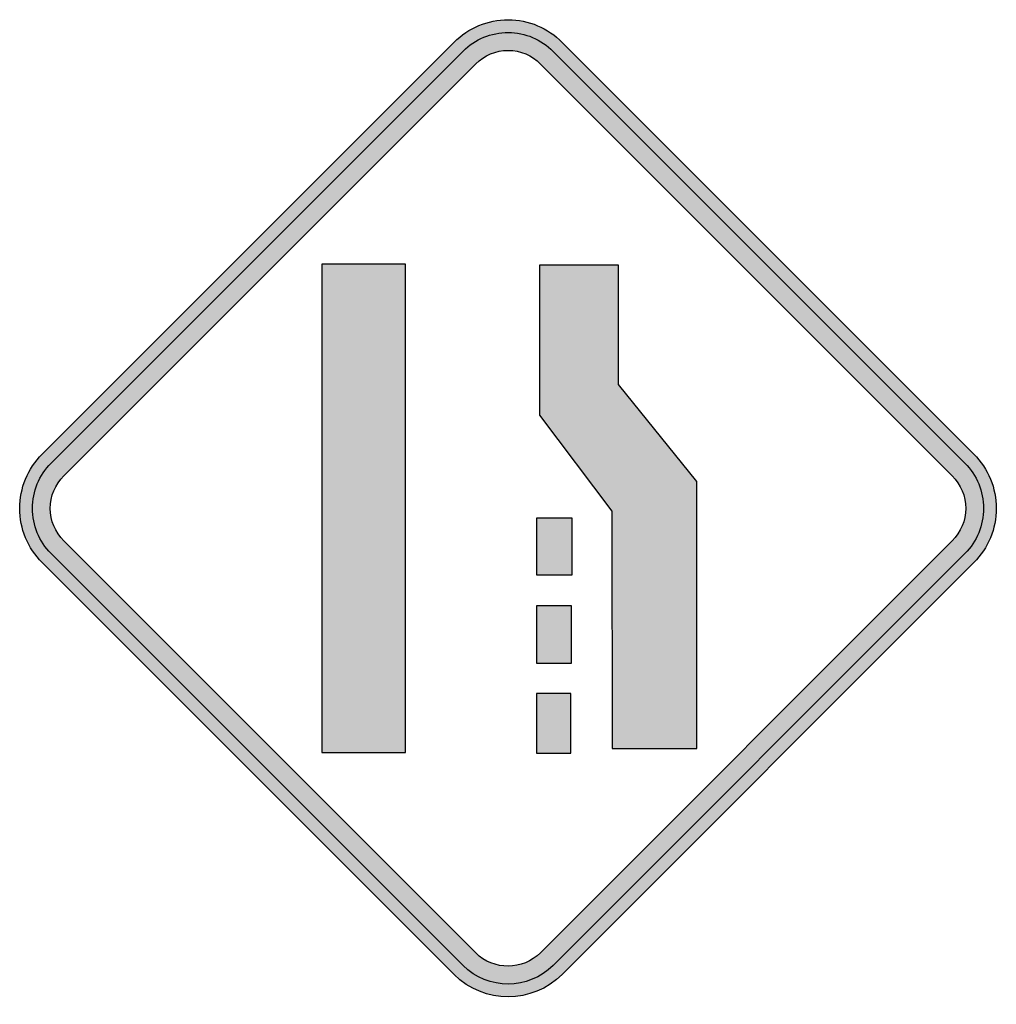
# Model space of a CAD drawing. Header units: inches. Extents: x -25.5 to 25.5, y -25.8 to 25.5.
import ezdxf

# ---------------------------------------------------------------- set-up
doc = ezdxf.new("R2010")
doc.units = ezdxf.units.IN
doc.header["$MEASUREMENT"] = 0

msp = doc.modelspace()

# ---------------------------------------------------------------- hatches: boundary and pattern name
h = msp.add_hatch(color=7)
edge = h.paths.add_edge_path()
edge.add_line((2.827, 24.276), (24.283, 2.82))
edge.add_spline(control_points=[(24.283, 2.82), (25.032, 2.071), (25.452, 1.055), (25.452, -0.004), (25.452, -1.063), (25.032, -2.078), (24.283, -2.827)], knot_values=[0, 0, 0, 0, 1, 1, 1, 2, 2, 2, 2], degree=3, periodic=0)
edge.add_line((24.283, -2.827), (2.824, -24.286))
edge.add_spline(control_points=[(2.824, -24.286), (1.27, -25.84), (-1.246, -25.847), (-2.808, -24.302)], knot_values=[0, 0, 0, 0, 1, 1, 1, 1], degree=3, periodic=0)
edge.add_line((-2.808, -24.302), (-24.283, -2.827))
edge.add_spline(control_points=[(-24.283, -2.827), (-25.032, -2.078), (-25.452, -1.063), (-25.452, -0.004), (-25.452, 1.055), (-25.032, 2.071), (-24.283, 2.82)], knot_values=[0, 0, 0, 0, 1, 1, 1, 2, 2, 2, 2], degree=3, periodic=0)
edge.add_line((-24.283, 2.82), (-2.812, 24.291))
edge.add_spline(control_points=[(-2.812, 24.291), (-2.063, 25.04), (-1.047, 25.459), (0.011, 25.456), (1.069, 25.453), (2.083, 25.028), (2.827, 24.276)], knot_values=[0, 0, 0, 0, 1, 1, 1, 2, 2, 2, 2], degree=3, periodic=0)
edge = h.paths.add_edge_path(flags=0)
edge.add_line((1.694, 23.15), (23.153, 1.691))
edge.add_spline(control_points=[(23.153, 1.691), (23.603, 1.241), (23.855, 0.632), (23.855, -0.004), (23.855, -0.639), (23.603, -1.248), (23.153, -1.698)], knot_values=[0, 0, 0, 0, 1, 1, 1, 2, 2, 2, 2], degree=3, periodic=0)
edge.add_line((23.153, -1.698), (1.694, -23.157))
edge.add_spline(control_points=[(1.694, -23.157), (0.763, -24.088), (-0.745, -24.093), (-1.682, -23.169)], knot_values=[0, 0, 0, 0, 1, 1, 1, 1], degree=3, periodic=0)
edge.add_line((-1.682, -23.169), (-23.153, -1.698))
edge.add_spline(control_points=[(-23.153, -1.698), (-23.603, -1.248), (-23.855, -0.639), (-23.855, -0.004), (-23.855, 0.632), (-23.603, 1.241), (-23.153, 1.691)], knot_values=[0, 0, 0, 0, 1, 1, 1, 2, 2, 2, 2], degree=3, periodic=0)
edge.add_line((-23.153, 1.691), (-1.682, 23.162))
edge.add_spline(control_points=[(-1.682, 23.162), (-1.234, 23.61), (-0.625, 23.861), (0.008, 23.859), (0.642, 23.856), (1.249, 23.601), (1.694, 23.15)], knot_values=[0, 0, 0, 0, 1, 1, 1, 2, 2, 2, 2], degree=3, periodic=0)
h = msp.add_hatch(color=7)
edge = h.paths.add_edge_path()
edge.add_line((2.355, 23.807), (23.812, 2.349))
edge.add_spline(control_points=[(23.812, 2.349), (24.436, 1.725), (24.787, 0.879), (24.787, -0.004), (24.787, -0.886), (24.436, -1.733), (23.812, -2.357)], knot_values=[0, 0, 0, 0, 1, 1, 1, 2, 2, 2, 2], degree=3, periodic=0)
edge.add_line((23.812, -2.357), (2.353, -23.816))
edge.add_spline(control_points=[(2.353, -23.816), (1.059, -25.11), (-1.037, -25.116), (-2.339, -23.83)], knot_values=[0, 0, 0, 0, 1, 1, 1, 1], degree=3, periodic=0)
edge.add_line((-2.339, -23.83), (-23.812, -2.357))
edge.add_spline(control_points=[(-23.812, -2.357), (-24.436, -1.733), (-24.787, -0.886), (-24.787, -0.004), (-24.787, 0.879), (-24.436, 1.725), (-23.812, 2.349)], knot_values=[0, 0, 0, 0, 1, 1, 1, 2, 2, 2, 2], degree=3, periodic=0)
edge.add_line((-23.812, 2.349), (-2.341, 23.821))
edge.add_spline(control_points=[(-2.341, 23.821), (-1.718, 24.444), (-0.871, 24.793), (0.01, 24.79), (0.892, 24.788), (1.736, 24.434), (2.355, 23.807)], knot_values=[0, 0, 0, 0, 1, 1, 1, 2, 2, 2, 2], degree=3, periodic=0)
edge = h.paths.add_edge_path(flags=0)
edge.add_line((1.694, 23.15), (23.153, 1.691))
edge.add_spline(control_points=[(23.153, 1.691), (24.089, 0.755), (24.089, -0.762), (23.153, -1.698)], knot_values=[0, 0, 0, 0, 1, 1, 1, 1], degree=3, periodic=0)
edge.add_line((23.153, -1.698), (1.694, -23.157))
edge.add_spline(control_points=[(1.694, -23.157), (0.763, -24.088), (-0.745, -24.093), (-1.682, -23.169)], knot_values=[0, 0, 0, 0, 1, 1, 1, 1], degree=3, periodic=0)
edge.add_line((-1.682, -23.169), (-23.153, -1.698))
edge.add_spline(control_points=[(-23.153, -1.698), (-23.603, -1.248), (-23.855, -0.639), (-23.855, -0.004), (-23.855, 0.632), (-23.603, 1.241), (-23.153, 1.691)], knot_values=[0, 0, 0, 0, 1, 1, 1, 2, 2, 2, 2], degree=3, periodic=0)
edge.add_line((-23.153, 1.691), (-1.682, 23.162))
edge.add_spline(control_points=[(-1.682, 23.162), (-1.234, 23.61), (-0.625, 23.861), (0.008, 23.859), (0.642, 23.856), (1.249, 23.601), (1.694, 23.15)], knot_values=[0, 0, 0, 0, 1, 1, 1, 2, 2, 2, 2], degree=3, periodic=0)
for points in [[(-5.343, 12.722), (-9.701, 12.722), (-9.701, -12.734), (-5.343, -12.734), (-5.343, 12.722)], [(5.438, -12.511), (9.848, -12.511), (9.848, 1.398), (5.757, 6.442), (5.757, 12.668), (1.644, 12.668), (1.644, 4.856), (5.419, -0.154), (5.438, -12.511)], [(3.351, -0.514), (1.482, -0.514), (1.482, -3.462), (3.351, -3.462), (3.351, -0.514)], [(3.31, -5.081), (1.482, -5.081), (1.482, -8.07), (3.31, -8.07), (3.31, -5.081)], [(3.268, -9.647), (1.482, -9.647), (1.482, -12.761), (3.268, -12.761), (3.268, -9.647)]]:
    msp.add_hatch(color=7).paths.add_polyline_path(points)

# ---------------------------------------------------------------- linework, layer by layer
at = {"color": 7}
for points in [[(-24.283, 2.82), (-2.812, 24.291)], [(2.827, 24.276), (24.283, 2.82)], [(-23.812, 2.349), (-2.341, 23.821)], [(2.355, 23.807), (23.812, 2.349)], [(-23.153, 1.691), (-1.682, 23.162)], [(1.694, 23.15), (23.153, 1.691)], [(-1.682, -23.169), (-23.153, -1.698)], [(23.153, -1.698), (1.694, -23.157)], [(-2.339, -23.83), (-23.812, -2.357)], [(23.812, -2.357), (2.353, -23.816)], [(-2.808, -24.302), (-24.283, -2.827)], [(24.283, -2.827), (2.824, -24.286)]]:
    msp.add_lwpolyline(points, dxfattribs=at)
for points in [[(-5.343, 12.722), (-9.701, 12.722), (-9.701, -12.734), (-5.343, -12.734), (-5.343, 12.722)], [(5.438, -12.511), (9.848, -12.511), (9.848, 1.398), (5.757, 6.442), (5.757, 12.668), (1.644, 12.668), (1.644, 4.856), (5.419, -0.154), (5.438, -12.511)], [(3.351, -0.514), (1.482, -0.514), (1.482, -3.462), (3.351, -3.462), (3.351, -0.514)], [(3.31, -5.081), (1.482, -5.081), (1.482, -8.07), (3.31, -8.07), (3.31, -5.081)], [(3.268, -9.647), (1.482, -9.647), (1.482, -12.761), (3.268, -12.761), (3.268, -9.647)]]:
    msp.add_lwpolyline(points, close=True, dxfattribs=at)
for points in [[(-2.812, 24.291), (-2.063, 25.04), (-1.047, 25.459), (0.011, 25.456), (1.069, 25.453), (2.083, 25.028), (2.827, 24.276)], [(-2.341, 23.821), (-1.718, 24.444), (-0.871, 24.793), (0.01, 24.79), (0.892, 24.788), (1.736, 24.434), (2.355, 23.807)], [(-1.682, 23.162), (-1.234, 23.61), (-0.625, 23.861), (0.008, 23.859), (0.642, 23.856), (1.249, 23.601), (1.694, 23.15)], [(-24.283, -2.827), (-25.032, -2.078), (-25.452, -1.063), (-25.452, -0.004), (-25.452, 1.055), (-25.032, 2.071), (-24.283, 2.82)], [(24.283, 2.82), (25.032, 2.071), (25.452, 1.055), (25.452, -0.004), (25.452, -1.063), (25.032, -2.078), (24.283, -2.827)], [(-23.812, -2.357), (-24.436, -1.733), (-24.787, -0.886), (-24.787, -0.004), (-24.787, 0.879), (-24.436, 1.725), (-23.812, 2.349)], [(23.812, 2.349), (24.436, 1.725), (24.787, 0.879), (24.787, -0.004), (24.787, -0.886), (24.436, -1.733), (23.812, -2.357)], [(-23.153, -1.698), (-23.603, -1.248), (-23.855, -0.639), (-23.855, -0.004), (-23.855, 0.632), (-23.603, 1.241), (-23.153, 1.691)], [(23.153, 1.691), (23.603, 1.241), (23.855, 0.632), (23.855, -0.004), (23.855, -0.639), (23.603, -1.248), (23.153, -1.698)]]:
    msp.add_open_spline(points, degree=3, knots=[0, 0, 0, 0, 1, 1, 1, 2, 2, 2, 2], dxfattribs=at)
for points in [[(1.694, -23.157), (0.763, -24.088), (-0.745, -24.093), (-1.682, -23.169)], [(2.353, -23.816), (1.059, -25.11), (-1.037, -25.116), (-2.339, -23.83)], [(2.824, -24.286), (1.27, -25.84), (-1.246, -25.847), (-2.808, -24.302)]]:
    msp.add_open_spline(points, degree=3, dxfattribs=at)

doc.saveas('drawing.dxf')
